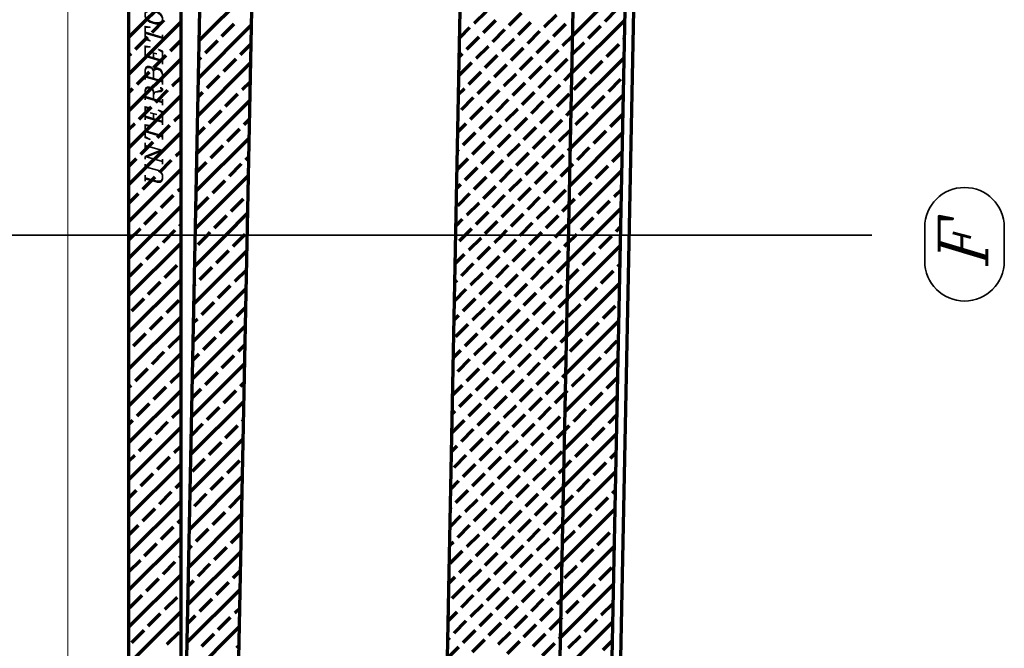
# Model space of a CAD drawing. Header units: millimetres. Extents: x -50 to 85, y 0 to 206.
# Tile 145 of 152: x 65.59 to 71.26, y 139.81 to 143.42. Entities that reach past the tile are written whole.
import ezdxf

# ---------------------------------------------------------------- set-up
doc = ezdxf.new("R2010")
doc.units = ezdxf.units.MM
doc.layers.add('NEUBAU _ LÜFTUNGSKANAL  zu Grundriss und Schnitt 2-2', color=7, linetype='Continuous', lineweight=20)
doc.styles.add('Italic', font='Italic', dxfattribs={"width": 1.15})

msp = doc.modelspace()

# ---------------------------------------------------------------- linework, layer by layer
at = {"color": 1, "linetype": 'Continuous', "lineweight": 70}
for p, q in [((66.2187171, 143.3210486), (66.5187171, 143.6210486)), ((66.6255048, 143.3035722), (66.9316885, 143.6097559)), ((68.7765288, 143.3332759), (69.0827125, 143.6394596)), ((68.962629, 143.4133101), (69.0333397, 143.4840208)), ((68.2095603, 143.4027035), (68.280271, 143.4734142)), ((68.4110857, 143.3920969), (68.4817964, 143.4628075)), ((68.6126112, 143.3814903), (68.6833218, 143.4522009)), ((66.2187171, 143.1089165), (66.5187171, 143.4089165)), ((66.353405, 143.3496705), (66.4241157, 143.4203811)), ((66.6211756, 143.0871109), (66.9273592, 143.3932946)), ((66.7564559, 143.3284573), (66.8271665, 143.3991679)), ((68.1261186, 143.3192617), (68.1848116, 143.3779547)), ((68.2625933, 143.3496705), (68.333304, 143.4203811)), ((68.4641187, 143.3390639), (68.5348294, 143.4097745)), ((68.6656442, 143.3284573), (68.7363548, 143.3991679)), ((68.7721996, 143.1168146), (69.0783833, 143.4229983)), ((68.8671696, 143.3178507), (68.9378803, 143.3885613)), ((66.2579456, 143.254211), (66.3286563, 143.3249217)), ((68.1671339, 143.254211), (68.2378446, 143.3249217)), ((68.3156263, 143.2966375), (68.386337, 143.3673481)), ((68.3686593, 143.2436044), (68.43937, 143.3143151)), ((68.5171517, 143.2860309), (68.5878624, 143.3567415)), ((68.7186772, 143.2754243), (68.7765288, 143.3332759)), ((69.068695, 143.3072441), (69.0762187, 143.3147677)), ((66.459471, 143.2436044), (66.5187171, 143.3028505)), ((66.6609964, 143.2329978), (66.7317071, 143.3037085)), ((66.8625219, 143.2223912), (66.9251946, 143.285064)), ((68.2201669, 143.201178), (68.2908776, 143.2718887)), ((68.4216923, 143.1905714), (68.492403, 143.2612821)), ((68.5701848, 143.2329978), (68.6408954, 143.3037085)), ((68.7743642, 143.2250453), (68.8424209, 143.2931019)), ((68.9732356, 143.2117846), (69.0439463, 143.2824953)), ((66.2187171, 143.2149826), (66.2331968, 143.2294623)), ((66.3640116, 143.148145), (66.4347223, 143.2188557)), ((66.6233402, 143.1953416), (66.6362477, 143.2082491)), ((68.1239539, 143.2110311), (68.1423852, 143.2294623)), ((68.2731999, 143.148145), (68.3439106, 143.2188557)), ((68.4747253, 143.1375384), (68.545436, 143.2082491)), ((68.6232178, 143.1799648), (68.6939284, 143.2506755)), ((68.7678704, 142.9003534), (69.074054, 143.206537)), ((68.7717102, 143.2223912), (68.7743642, 143.2250453)), ((66.2187171, 142.8967845), (66.5187171, 143.1967845)), ((66.6168463, 142.8706497), (66.92303, 143.1768334)), ((66.7670625, 143.1269318), (66.8377731, 143.1976425)), ((68.1247075, 143.1057186), (68.1954182, 143.1764293)), ((68.3262329, 143.095112), (68.3969436, 143.1658227)), ((68.5277583, 143.0845054), (68.598469, 143.1552161)), ((68.6762508, 143.1269318), (68.7469615, 143.1976425)), ((68.8777762, 143.1163252), (68.9484869, 143.1870359)), ((66.2685522, 143.0526856), (66.3392629, 143.1233963)), ((66.4700776, 143.042079), (66.5187171, 143.0907185)), ((66.671603, 143.0314724), (66.7423137, 143.1021831)), ((68.1777405, 143.0526856), (68.2484512, 143.1233963)), ((68.3792659, 143.042079), (68.4499766, 143.1127897)), ((68.5807914, 143.0314724), (68.651502, 143.1021831)), ((68.7292838, 143.0738988), (68.7721996, 143.1168146)), ((68.7823168, 143.0208658), (68.8530275, 143.0915765)), ((66.2187171, 143.0028505), (66.2438034, 143.0279369)), ((66.8731285, 143.0208658), (66.9208654, 143.0686027)), ((68.1196247, 142.9945698), (68.1529918, 143.0279369)), ((68.2307735, 142.9996526), (68.3014842, 143.0703633)), ((68.4322989, 142.989046), (68.5030096, 143.0597567)), ((68.6338244, 142.9784394), (68.704535, 143.0491501)), ((68.9838422, 143.0102592), (69.0545529, 143.0809699)), ((66.2187171, 142.6846525), (66.5187171, 142.9846525)), ((66.3746182, 142.9466196), (66.4453289, 143.0173303)), ((66.619011, 142.9788803), (66.6468543, 143.0067237)), ((66.7776691, 142.9254064), (66.8483797, 142.9961171)), ((68.1353141, 142.9041932), (68.2060248, 142.9749039)), ((68.2838065, 142.9466196), (68.3545172, 143.0173303)), ((68.4853319, 142.936013), (68.5560426, 143.0067237)), ((68.6868574, 142.9254064), (68.7575681, 142.9961171)), ((68.7635411, 142.6838921), (69.0697248, 142.9900758)), ((68.8883828, 142.9147998), (68.9590935, 142.9855105)), ((66.2791588, 142.8511602), (66.3498695, 142.9218709)), ((66.6125171, 142.6541884), (66.9187008, 142.9603721)), ((68.1883471, 142.8511602), (68.2590578, 142.9218709)), ((68.3368395, 142.8935866), (68.4075502, 142.9642973)), ((68.538365, 142.88298), (68.6090756, 142.9536907)), ((66.4806842, 142.8405536), (66.5187171, 142.8785865)), ((66.6822097, 142.829947), (66.7529203, 142.9006577)), ((68.2413801, 142.7981272), (68.3120908, 142.8688379)), ((68.3898725, 142.8405536), (68.4605832, 142.9112643)), ((68.4429055, 142.7875206), (68.5136162, 142.8582313)), ((68.591398, 142.829947), (68.6621086, 142.9006577)), ((68.7398904, 142.8723734), (68.7678704, 142.9003534)), ((68.7929234, 142.8193404), (68.8636341, 142.8900511)), ((68.9944488, 142.8087338), (69.0651595, 142.8794445)), ((66.2187171, 142.7907185), (66.25441, 142.8264114)), ((66.3852248, 142.7450942), (66.4559355, 142.8158048)), ((66.6146817, 142.7624191), (66.6574609, 142.8051982)), ((66.8837351, 142.8193404), (66.9165362, 142.8521415)), ((68.1152955, 142.7781086), (68.1635984, 142.8264114)), ((68.2944131, 142.7450942), (68.3651238, 142.8158048)), ((68.4959385, 142.7344876), (68.5666492, 142.8051982)), ((68.644431, 142.776914), (68.7151416, 142.8476246)), ((66.2187171, 142.4725204), (66.5187171, 142.7725204)), ((66.7882757, 142.723881), (66.8589863, 142.7945916)), ((68.1459207, 142.7026678), (68.2166314, 142.7733784)), ((68.3474461, 142.6920612), (68.4181568, 142.7627718)), ((68.5489716, 142.6814546), (68.6196822, 142.7521652)), ((68.697464, 142.723881), (68.7657058, 142.7921227)), ((68.7592119, 142.4674309), (69.0653956, 142.7736145)), ((68.7657058, 142.7921227), (68.7681747, 142.7945916)), ((68.8989894, 142.7132744), (68.9697001, 142.783985)), ((66.2897654, 142.6496348), (66.3604761, 142.7203454)), ((66.6081879, 142.4377272), (66.9143716, 142.7439108)), ((66.6928163, 142.6284215), (66.7635269, 142.6991322)), ((68.1989537, 142.6496348), (68.2696644, 142.7203454)), ((68.4004791, 142.6390281), (68.4711898, 142.7097388)), ((68.6020046, 142.6284215), (68.6727152, 142.6991322)), ((68.80353, 142.6178149), (68.8742407, 142.6885256)), ((66.4912908, 142.6390281), (66.5187171, 142.6664544)), ((66.8943417, 142.6178149), (66.9122069, 142.6356802)), ((68.1131309, 142.6698779), (68.121172, 142.677919)), ((68.2519867, 142.5966017), (68.3226974, 142.6673124)), ((68.4535121, 142.5859951), (68.5242228, 142.6567058)), ((68.6550376, 142.5753885), (68.7257482, 142.6460992)), ((68.750497, 142.670848), (68.7635411, 142.6838921)), ((69.0050554, 142.6072083), (69.063231, 142.6653839)), ((66.2187171, 142.5785865), (66.2650166, 142.624886)), ((66.3958314, 142.5435687), (66.4665421, 142.6142794)), ((66.6103525, 142.5459578), (66.6680675, 142.6036728)), ((66.7988823, 142.5223555), (66.8695929, 142.5930662)), ((68.1109663, 142.5616473), (68.174205, 142.624886)), ((68.3050197, 142.5435687), (68.3757304, 142.6142794)), ((68.5065451, 142.5329621), (68.5772558, 142.6036728)), ((68.7080706, 142.5223555), (68.7613765, 142.5756615)), ((68.7613765, 142.5756615), (68.7787813, 142.5930662)), ((68.909596, 142.5117489), (68.9803067, 142.5824596)), ((66.2187171, 142.2603884), (66.5187171, 142.5603884)), ((66.300372, 142.4481093), (66.3710827, 142.51882)), ((66.6038587, 142.2212659), (66.9100423, 142.5274496)), ((68.1565273, 142.5011423), (68.227238, 142.571853)), ((68.2095603, 142.4481093), (68.280271, 142.51882)), ((68.3580527, 142.4905357), (68.4287634, 142.5612464)), ((68.5595782, 142.4799291), (68.6302888, 142.5506398)), ((68.7548827, 142.2509696), (69.0610664, 142.5571533)), ((66.7034229, 142.4268961), (66.7741335, 142.4976068)), ((68.1088016, 142.4534167), (68.1317786, 142.4763936)), ((68.2625933, 142.3950763), (68.333304, 142.465787)), ((68.4110857, 142.4375027), (68.4817964, 142.5082134)), ((68.6126112, 142.4268961), (68.6833218, 142.4976068)), ((68.8141366, 142.4162895), (68.8848473, 142.4870002)), ((66.2187171, 142.3664544), (66.2756233, 142.4233606)), ((66.406438, 142.3420433), (66.4771487, 142.412754)), ((66.5018974, 142.4375027), (66.5187171, 142.4543224)), ((66.9049483, 142.4162895), (66.9078777, 142.4192189)), ((68.1141009, 142.3526499), (68.1848116, 142.4233606)), ((68.3156263, 142.3420433), (68.386337, 142.412754)), ((68.4641187, 142.3844697), (68.5348294, 142.4551804)), ((68.6656442, 142.3738631), (68.7363548, 142.4445738)), ((69.015662, 142.4056829), (69.0589017, 142.4489226)), ((66.2187171, 142.0482564), (66.5187171, 142.3482564)), ((66.6079634, 142.3314367), (66.6786741, 142.4021474)), ((66.8094889, 142.3208301), (66.8801995, 142.3915408)), ((68.1671339, 142.2996169), (68.2378446, 142.3703276)), ((68.3686593, 142.2890103), (68.43937, 142.359721)), ((68.5171517, 142.3314367), (68.5878624, 142.4021474)), ((68.5701848, 142.2784037), (68.6408954, 142.3491144)), ((68.7186772, 142.3208301), (68.7570473, 142.3592002)), ((68.7570473, 142.3592002), (68.7893879, 142.3915408)), ((68.9202026, 142.3102235), (68.9909133, 142.3809342)), ((66.3109786, 142.2465839), (66.3816893, 142.3172946)), ((66.7140295, 142.2253707), (66.7847401, 142.2960814)), ((66.7784264, 142.1837016), (66.9057131, 142.3109883)), ((68.2201669, 142.2465839), (68.2908776, 142.3172946)), ((68.4216923, 142.2359773), (68.492403, 142.306688)), ((68.6232178, 142.2253707), (68.6939284, 142.2960814)), ((68.8997468, 142.1837016), (69.0567371, 142.340692)), ((66.512504, 142.2359773), (66.5187171, 142.2421903)), ((68.1044724, 142.2369554), (68.1423852, 142.2748682)), ((68.2731999, 142.1935509), (68.3439106, 142.2642616)), ((68.4754827, 142.1837016), (68.545436, 142.253655)), ((68.6876147, 142.1837016), (68.7469615, 142.2430484)), ((68.8247432, 142.2147641), (68.8954539, 142.2854748)), ((66.2187171, 142.1543224), (66.2862299, 142.2218351)), ((66.4170446, 142.1405179), (66.4877553, 142.2112285)), ((66.5995294, 142.0048046), (66.7784264, 142.1837016)), ((66.61857, 142.1299113), (66.6723604, 142.1837016)), ((66.6723604, 142.1837016), (66.6892807, 142.2006219)), ((66.8200955, 142.1193047), (66.8844925, 142.1837016)), ((66.8844925, 142.1837016), (66.8908062, 142.1900153)), ((68.1247075, 142.1511245), (68.1572847, 142.1837016)), ((68.1572847, 142.1837016), (68.1954182, 142.2218351)), ((68.3262329, 142.1405179), (68.3694167, 142.1837016)), ((68.3694167, 142.1837016), (68.3969436, 142.2112285)), ((68.4747253, 142.1829443), (68.4754827, 142.1837016)), ((68.5277583, 142.1299113), (68.5815487, 142.1837016)), ((68.5815487, 142.1837016), (68.598469, 142.2006219)), ((68.6762508, 142.1723377), (68.6876147, 142.1837016)), ((68.7505535, 142.0345083), (68.8997468, 142.1837016)), ((68.7527181, 142.142739), (68.7936808, 142.1837016)), ((68.7936808, 142.1837016), (68.7999945, 142.1900153)), ((68.9308092, 142.1086981), (69.0015199, 142.1794087)), ((69.0262686, 142.2041575), (69.0545725, 142.2324614)), ((66.2187171, 141.8361243), (66.5187171, 142.1361243)), ((68.1777405, 142.0980915), (68.2484512, 142.1688021)), ((68.3792659, 142.0874849), (68.4499766, 142.1581955)), ((68.5807914, 142.0768783), (68.651502, 142.1475889)), ((68.7292838, 142.1193047), (68.7527181, 142.142739)), ((68.7462242, 141.8180471), (69.0524079, 142.1242307)), ((66.3215852, 142.0450585), (66.3922959, 142.1157691)), ((66.5952002, 141.7883434), (66.9013839, 142.0945271)), ((66.7246361, 142.0238452), (66.7953467, 142.0945559)), ((68.1001432, 142.0204942), (68.1529918, 142.0733427)), ((68.2307735, 142.0450585), (68.3014842, 142.1157691)), ((68.4322989, 142.0344519), (68.5030096, 142.1051625)), ((68.6338244, 142.0238452), (68.704535, 142.0945559)), ((68.8353498, 142.0132386), (68.9060605, 142.0839493)), ((66.2261258, 141.949599), (66.2968365, 142.0203097)), ((66.4276512, 141.9389924), (66.4983619, 142.0097031)), ((68.1353141, 141.949599), (68.2060248, 142.0203097)), ((68.2838065, 141.9920254), (68.3545172, 142.0627361)), ((68.3368395, 141.9389924), (68.4075502, 142.0097031)), ((68.4853319, 141.9814188), (68.5560426, 142.0521295)), ((68.6868574, 141.9708122), (68.7505535, 142.0345083)), ((69.0368752, 142.002632), (69.0502433, 142.0160001)), ((66.6291766, 141.9283858), (66.6998873, 141.9990965)), ((66.8307021, 141.9177792), (66.8992193, 141.9862964)), ((68.1883471, 141.896566), (68.2590578, 141.9672767)), ((68.3898725, 141.8859594), (68.4605832, 141.9566701)), ((68.538365, 141.9283858), (68.6090756, 141.9990965)), ((68.7483889, 141.9262777), (68.8106011, 141.9884899)), ((68.9414158, 141.9071726), (69.0121265, 141.9778833)), ((66.2187171, 141.6239923), (66.5187171, 141.9239923)), ((66.3321918, 141.843533), (66.4029025, 141.9142437)), ((66.5973648, 141.896574), (66.6044279, 141.9036371)), ((68.0979786, 141.9122635), (68.1105653, 141.9248503)), ((68.2413801, 141.843533), (68.3120908, 141.9142437)), ((68.4429055, 141.8329264), (68.5136162, 141.9036371)), ((68.591398, 141.8753528), (68.6621086, 141.9460635)), ((68.7398904, 141.9177792), (68.7483889, 141.9262777)), ((68.741895, 141.6015858), (69.0480787, 141.9077695)), ((66.590871, 141.5718821), (66.8970547, 141.8780658)), ((66.7352427, 141.8223198), (66.8059533, 141.8930305)), ((68.095814, 141.8040329), (68.1635984, 141.8718173)), ((68.2944131, 141.7905), (68.3651238, 141.8612107)), ((68.4959385, 141.7798934), (68.5666492, 141.8506041)), ((68.644431, 141.8223198), (68.7151416, 141.8930305)), ((68.8459564, 141.8117132), (68.9166671, 141.8824239)), ((66.2367324, 141.7480736), (66.3074431, 141.8187843)), ((66.4382578, 141.737467), (66.5089685, 141.8081777)), ((66.6397832, 141.7268604), (66.7104939, 141.7975711)), ((68.1459207, 141.7480736), (68.2166314, 141.8187843)), ((68.3474461, 141.737467), (68.4181568, 141.8081777)), ((68.5489716, 141.7268604), (68.6196822, 141.7975711)), ((68.697464, 141.7692868), (68.7462242, 141.8180471)), ((68.750497, 141.7162538), (68.8212077, 141.7869645)), ((66.8413087, 141.7162538), (66.89489, 141.7698352)), ((68.1989537, 141.6950406), (68.2696644, 141.7657513)), ((68.4004791, 141.684434), (68.4711898, 141.7551447)), ((68.6020046, 141.6738274), (68.6727152, 141.7445381)), ((68.9520224, 141.7056472), (69.0227331, 141.7763579)), ((66.2187171, 141.4118603), (66.5187171, 141.7118603)), ((66.3427984, 141.6420076), (66.4135091, 141.7127183)), ((66.5930356, 141.6801128), (66.6150345, 141.7021117)), ((66.7458493, 141.6207944), (66.8165599, 141.6915051)), ((68.0936494, 141.6958023), (68.121172, 141.7233249)), ((68.1034943, 141.5995812), (68.174205, 141.6702919)), ((68.2519867, 141.6420076), (68.3226974, 141.7127183)), ((68.4535121, 141.631401), (68.5242228, 141.7021117)), ((68.6550376, 141.6207944), (68.7257482, 141.6915051)), ((68.7375658, 141.3851246), (69.0437495, 141.6913082)), ((68.856563, 141.6101878), (68.9272737, 141.6808985)), ((66.247339, 141.5465482), (66.3180497, 141.6172589)), ((66.5865418, 141.3554209), (66.8927254, 141.6616045)), ((68.1565273, 141.5465482), (68.227238, 141.6172589)), ((68.3050197, 141.5889746), (68.3757304, 141.6596853)), ((68.5065451, 141.578368), (68.5772558, 141.6490787)), ((66.4488644, 141.5359416), (66.5187171, 141.6057942)), ((66.6503898, 141.525335), (66.7211005, 141.5960456)), ((68.2095603, 141.4935152), (68.280271, 141.5642258)), ((68.3580527, 141.5359416), (68.4287634, 141.6066522)), ((68.4110857, 141.4829086), (68.4817964, 141.5536192)), ((68.5595782, 141.525335), (68.6302888, 141.5960456)), ((68.7080706, 141.5677614), (68.741895, 141.6015858)), ((68.7611036, 141.5147284), (68.8318143, 141.585439)), ((68.962629, 141.5041218), (69.0333397, 141.5748324)), ((66.2187171, 141.5179263), (66.2225902, 141.5217994)), ((66.2187171, 141.1997282), (66.5187171, 141.4997282)), ((66.353405, 141.4404822), (66.4241157, 141.5111928)), ((66.5887064, 141.4636515), (66.6256411, 141.5005862)), ((66.8519153, 141.5147284), (66.8905608, 141.5533739)), ((68.0893201, 141.479341), (68.1317786, 141.5217994)), ((68.2625933, 141.4404822), (68.333304, 141.5111928)), ((68.4641187, 141.4298756), (68.5348294, 141.5005862)), ((68.6126112, 141.472302), (68.6833218, 141.5430126)), ((66.5822125, 141.1389596), (66.8883962, 141.4451433)), ((66.7564559, 141.419269), (66.8271665, 141.4899796)), ((68.1141009, 141.3980557), (68.1848116, 141.4687664)), ((68.3156263, 141.3874491), (68.386337, 141.4581598)), ((68.5171517, 141.3768425), (68.5878624, 141.4475532)), ((68.6656442, 141.419269), (68.7363548, 141.4899796)), ((68.7332366, 141.1686633), (69.0394202, 141.474847)), ((68.8671696, 141.4086623), (68.9378803, 141.479373)), ((66.2579456, 141.3450227), (66.3286563, 141.4157334)), ((66.459471, 141.3344161), (66.5187171, 141.3936622)), ((66.6609964, 141.3238095), (66.7317071, 141.3945202)), ((68.1671339, 141.3450227), (68.2378446, 141.4157334)), ((68.3686593, 141.3344161), (68.43937, 141.4051268)), ((68.5701848, 141.3238095), (68.6408954, 141.3945202)), ((68.7186772, 141.3662359), (68.7375658, 141.3851246)), ((68.7717102, 141.3132029), (68.8424209, 141.3839136)), ((66.8625219, 141.3132029), (66.8862316, 141.3369126)), ((68.0871555, 141.3711104), (68.0893521, 141.373307)), ((68.2201669, 141.2919897), (68.2908776, 141.3627004)), ((68.4216923, 141.2813831), (68.492403, 141.3520938)), ((68.6232178, 141.2707765), (68.6939284, 141.3414872)), ((68.9732356, 141.3025963), (69.0372556, 141.3666163)), ((66.2187171, 141.3057942), (66.2331968, 141.320274)), ((66.2187171, 140.9875962), (66.5187171, 141.2875962)), ((66.3640116, 141.2389567), (66.4347223, 141.3096674)), ((66.5843772, 141.2471902), (66.6362477, 141.2990608)), ((66.7670625, 141.2177435), (66.8377731, 141.2884542)), ((68.0849909, 141.2628798), (68.1423852, 141.320274)), ((68.2731999, 141.2389567), (68.3439106, 141.3096674)), ((68.4747253, 141.2283501), (68.545436, 141.2990608)), ((68.6762508, 141.2177435), (68.7354012, 141.2768939)), ((68.7354012, 141.2768939), (68.7469615, 141.2884542)), ((68.8777762, 141.2071369), (68.9484869, 141.2778476)), ((66.2685522, 141.1434973), (66.3392629, 141.214208)), ((66.5778833, 140.9224984), (66.884067, 141.228682)), ((68.1247075, 141.1965303), (68.1954182, 141.267241)), ((68.1777405, 141.1434973), (68.2484512, 141.214208)), ((68.3262329, 141.1859237), (68.3969436, 141.2566344)), ((68.5277583, 141.1753171), (68.598469, 141.2460278)), ((68.7289073, 140.952202), (69.035091, 141.2583857)), ((66.4700776, 141.1328907), (66.5187171, 141.1815302)), ((66.671603, 141.1222841), (66.7423137, 141.1929948)), ((68.0828263, 141.1546491), (68.0999587, 141.1717816)), ((68.2307735, 141.0904643), (68.3014842, 141.161175)), ((68.3792659, 141.1328907), (68.4499766, 141.2036014)), ((68.5807914, 141.1222841), (68.651502, 141.1929948)), ((68.7292838, 141.1647105), (68.7332366, 141.1686633)), ((68.7823168, 141.1116775), (68.8530275, 141.1823882)), ((66.2187171, 141.0936622), (66.2438034, 141.1187486)), ((66.3746182, 141.0374313), (66.4453289, 141.108142)), ((66.8731285, 141.1116775), (66.8819024, 141.1204514)), ((68.0822811, 141.0480379), (68.1529918, 141.1187486)), ((68.2838065, 141.0374313), (68.3545172, 141.108142)), ((68.4322989, 141.0798577), (68.5030096, 141.1505684)), ((68.6338244, 141.0692511), (68.704535, 141.1399618)), ((68.9838422, 141.1010709), (69.0329264, 141.1501551)), ((66.2187171, 140.7754642), (66.5187171, 141.0754642)), ((66.5800479, 141.030729), (66.6468543, 141.0975354)), ((66.7776691, 141.0162181), (66.8483797, 141.0869288)), ((68.1353141, 140.9950049), (68.2060248, 141.0657156)), ((68.3368395, 140.9843983), (68.4075502, 141.055109)), ((68.4853319, 141.0268247), (68.5560426, 141.0975354)), ((68.538365, 140.9737917), (68.6090756, 141.0445024)), ((68.6868574, 141.0162181), (68.731072, 141.0604327)), ((68.731072, 141.0604327), (68.7575681, 141.0869288)), ((68.8883828, 141.0056115), (68.9590935, 141.0763222)), ((66.2791588, 140.9419719), (66.3498695, 141.0126826)), ((66.5735541, 140.7060371), (66.8797378, 141.0122208)), ((66.6822097, 140.9207587), (66.7529203, 140.9914693)), ((68.1883471, 140.9419719), (68.2590578, 141.0126826)), ((68.3898725, 140.9313653), (68.4605832, 141.002076)), ((68.591398, 140.9207587), (68.6621086, 140.9914693)), ((68.7245781, 140.7357408), (69.0307618, 141.0419244)), ((66.4806842, 140.9313653), (66.5187171, 140.9693981)), ((68.0784971, 140.9381879), (68.1105653, 140.9702561)), ((68.2413801, 140.8889389), (68.3120908, 140.9596495)), ((68.4429055, 140.8783323), (68.5136162, 140.9490429)), ((68.644431, 140.8677257), (68.7151416, 140.9384363)), ((68.7929234, 140.9101521), (68.8636341, 140.9808627)), ((68.9944488, 140.8995455), (69.0285972, 140.9336938)), ((66.2187171, 140.8815302), (66.25441, 140.9172231)), ((66.3852248, 140.8359059), (66.4559355, 140.9066165)), ((66.5867502, 140.8252993), (66.6574609, 140.8960099)), ((66.7882757, 140.8146927), (66.8589863, 140.8854033)), ((68.0928877, 140.8465125), (68.1635984, 140.9172231)), ((68.2944131, 140.8359059), (68.3651238, 140.9066165)), ((68.4959385, 140.8252993), (68.5666492, 140.8960099)), ((68.7267427, 140.8439714), (68.7681747, 140.8854033)), ((68.8989894, 140.8040861), (68.9697001, 140.8747967)), ((66.2187171, 140.5633321), (66.5187171, 140.8633321)), ((68.1459207, 140.7934795), (68.2166314, 140.8641901)), ((68.3474461, 140.7828728), (68.4181568, 140.8535835)), ((68.5489716, 140.7722662), (68.6196822, 140.8429769)), ((68.697464, 140.8146927), (68.7267427, 140.8439714)), ((68.7202489, 140.5192795), (69.0264326, 140.8254632)), ((66.2897654, 140.7404464), (66.3604761, 140.8111571)), ((66.5692249, 140.4895758), (66.8754085, 140.7957595)), ((66.6928163, 140.7192332), (66.7635269, 140.7899439)), ((68.0741678, 140.7217266), (68.121172, 140.7687307)), ((68.1989537, 140.7404464), (68.2696644, 140.8111571)), ((68.4004791, 140.7298398), (68.4711898, 140.8005505)), ((68.6020046, 140.7192332), (68.6727152, 140.7899439)), ((68.80353, 140.7086266), (68.8742407, 140.7793373)), ((66.2187171, 140.6693981), (66.2650166, 140.7156977)), ((66.3958314, 140.6343804), (66.4665421, 140.7050911)), ((66.4912908, 140.7298398), (66.5187171, 140.7572661)), ((68.1034943, 140.644987), (68.174205, 140.7156977)), ((68.2519867, 140.6874134), (68.3226974, 140.7581241)), ((68.3050197, 140.6343804), (68.3757304, 140.7050911)), ((68.4535121, 140.6768068), (68.5242228, 140.7475175)), ((68.6550376, 140.6662002), (68.7245781, 140.7357408)), ((69.0050554, 140.69802), (69.0242679, 140.7172326)), ((66.2187171, 140.3512001), (66.5187171, 140.6512001)), ((66.5973568, 140.6237738), (66.6680675, 140.6944845)), ((66.7988823, 140.6131672), (66.8695929, 140.6838779)), ((68.1565273, 140.591954), (68.227238, 140.6626647)), ((68.3580527, 140.5813474), (68.4287634, 140.6520581)), ((68.5065451, 140.6237738), (68.5772558, 140.6944845)), ((68.7224135, 140.6275101), (68.7787813, 140.6838779)), ((68.909596, 140.6025606), (68.9803067, 140.6732713)), ((66.300372, 140.538921), (66.3710827, 140.6096317)), ((66.5713895, 140.5978065), (66.5726081, 140.5990251)), ((68.0720032, 140.613496), (68.0787455, 140.6202383)), ((68.2095603, 140.538921), (68.280271, 140.6096317)), ((68.4110857, 140.5283144), (68.4817964, 140.5990251)), ((68.5595782, 140.5707408), (68.6302888, 140.6414515)), ((68.7080706, 140.6131672), (68.7224135, 140.6275101)), ((68.7159197, 140.3028183), (69.0221033, 140.6090019)), ((66.5018974, 140.5283144), (66.5187171, 140.5451341)), ((66.5648956, 140.2731146), (66.8710793, 140.5792982)), ((66.7034229, 140.5177078), (66.7741335, 140.5884185)), ((68.0698386, 140.5052654), (68.1317786, 140.5672053)), ((68.2625933, 140.485888), (68.333304, 140.5565987)), ((68.4641187, 140.4752814), (68.5348294, 140.5459921)), ((68.6126112, 140.5177078), (68.6833218, 140.5884185)), ((68.8141366, 140.5071012), (68.8848473, 140.5778119)), ((66.2187171, 140.4572661), (66.2756233, 140.5141723)), ((66.406438, 140.432855), (66.4771487, 140.5035657)), ((66.6079634, 140.4222484), (66.6786741, 140.4929591)), ((68.1141009, 140.4434616), (68.1848116, 140.5141723)), ((68.3156263, 140.432855), (68.386337, 140.5035657)), ((68.5171517, 140.4222484), (68.5878624, 140.4929591)), ((68.6656442, 140.4646748), (68.7202489, 140.5192795)), ((68.7186772, 140.4116418), (68.7893879, 140.4823525)), ((69.015662, 140.4964946), (69.0199387, 140.5007713)), ((66.2187171, 140.1390681), (66.5187171, 140.4390681)), ((66.8094889, 140.4116418), (66.8689147, 140.4710676)), ((68.1671339, 140.3904286), (68.2378446, 140.4611393)), ((68.3686593, 140.379822), (68.43937, 140.4505327)), ((68.5701848, 140.3692154), (68.6408954, 140.4399261)), ((68.9202026, 140.4010352), (68.9909133, 140.4717459)), ((66.3109786, 140.3373956), (66.3816893, 140.4081063)), ((66.5605664, 140.0566533), (66.8667501, 140.362837)), ((66.5670603, 140.3813452), (66.5832147, 140.3974997)), ((66.7140295, 140.3161824), (66.7847401, 140.3868931)), ((68.067674, 140.3970347), (68.0893521, 140.4187129)), ((68.0716745, 140.2949692), (68.1423852, 140.3656798)), ((68.2201669, 140.3373956), (68.2908776, 140.4081063)), ((68.4216923, 140.326789), (68.492403, 140.3974997)), ((68.6232178, 140.3161824), (68.6939284, 140.3868931)), ((68.7115904, 140.086357), (69.0177741, 140.3925407)), ((68.8247432, 140.3055758), (68.8954539, 140.3762864)), ((66.2187171, 140.2451341), (66.2862299, 140.3126468)), ((66.512504, 140.326789), (66.5187171, 140.333002)), ((68.1247075, 140.2419362), (68.1954182, 140.3126468)), ((68.2731999, 140.2843626), (68.3439106, 140.3550732)), ((68.4747253, 140.273756), (68.545436, 140.3444666)), ((66.4170446, 140.2313296), (66.4877553, 140.3020402)), ((66.61857, 140.220723), (66.6892807, 140.2914336)), ((66.8200955, 140.2101164), (66.8645855, 140.2546064)), ((68.1777405, 140.1889032), (68.2484512, 140.2596138)), ((68.3262329, 140.2313296), (68.3969436, 140.3020402)), ((68.5277583, 140.220723), (68.598469, 140.2914336)), ((68.6762508, 140.2631494), (68.7159197, 140.3028183)), ((68.7292838, 140.2101164), (68.7999945, 140.280827)), ((68.9308092, 140.1995098), (69.0015199, 140.2702204)), ((66.2187171, 139.926936), (66.5187171, 140.226936)), ((66.3215852, 140.1358701), (66.3922959, 140.2065808)), ((66.562731, 140.1648839), (66.5938213, 140.1959742)), ((68.0633448, 140.1805735), (68.0999587, 140.2171874)), ((68.2307735, 140.1358701), (68.3014842, 140.2065808)), ((68.3792659, 140.1782966), (68.4499766, 140.2490072)), ((68.4322989, 140.1252635), (68.5030096, 140.1959742)), ((68.5807914, 140.1676899), (68.651502, 140.2384006)), ((66.5562372, 139.8401921), (66.8624209, 140.1463757)), ((66.7246361, 140.1146569), (66.7953467, 140.1853676)), ((68.0822811, 140.0934437), (68.1529918, 140.1641544)), ((68.2838065, 140.0828371), (68.3545172, 140.1535478)), ((68.4853319, 140.0722305), (68.5560426, 140.1429412)), ((68.6338244, 140.1146569), (68.704535, 140.1853676)), ((68.7072612, 139.8698957), (69.0134449, 140.1760794)), ((68.8353498, 140.1040503), (68.9060605, 140.174761)), ((66.2261258, 140.0404107), (66.2968365, 140.1111214)), ((66.4276512, 140.0298041), (66.4983619, 140.1005148)), ((66.6291766, 140.0191975), (66.6998873, 140.0899082)), ((68.1353141, 140.0404107), (68.2060248, 140.1111214)), ((68.3368395, 140.0298041), (68.4075502, 140.1005148)), ((68.538365, 140.0191975), (68.6090756, 140.0899082)), ((68.6868574, 140.0616239), (68.7115904, 140.086357)), ((68.7398904, 140.0085909), (68.8106011, 140.0793016)), ((66.8307021, 140.0085909), (66.8602562, 140.0381451)), ((68.1883471, 139.9873777), (68.2590578, 140.0580884)), ((68.3898725, 139.9767711), (68.4605832, 140.0474818)), ((68.591398, 139.9661645), (68.6621086, 140.0368752)), ((68.9414158, 139.9979843), (69.0112803, 140.0678488)), ((66.2187171, 139.714804), (66.5187171, 140.014804)), ((66.3321918, 139.9343447), (66.4029025, 140.0050554)), ((66.5584018, 139.9484227), (66.6044279, 139.9944488)), ((66.7352427, 139.9131315), (66.8059533, 139.9838422)), ((68.0590156, 139.9641122), (68.1105653, 140.015662)), ((68.2413801, 139.9343447), (68.3120908, 140.0050554)), ((68.4429055, 139.9237381), (68.5136162, 139.9944488)), ((68.644431, 139.9131315), (68.7094258, 139.9781264)), ((68.7094258, 139.9781264), (68.7151416, 139.9838422)), ((68.8459564, 139.9025249), (68.9166671, 139.9732356)), ((66.2367324, 139.8388853), (66.3074431, 139.909596)), ((66.551908, 139.6237308), (66.8580916, 139.9299145)), ((68.0928877, 139.8919183), (68.1635984, 139.962629)), ((68.1459207, 139.8388853), (68.2166314, 139.909596)), ((68.2944131, 139.8813117), (68.3651238, 139.9520224)), ((68.4959385, 139.8707051), (68.5666492, 139.9414158)), ((68.702932, 139.6534345), (69.0091157, 139.9596181)), ((66.4382578, 139.8282787), (66.5089685, 139.8989894)), ((66.6397832, 139.8176721), (66.7104939, 139.8883828)), ((68.0568509, 139.8558816), (68.0681389, 139.8671696)), ((68.1989537, 139.7858523), (68.2696644, 139.856563)), ((68.3474461, 139.8282787), (68.4181568, 139.8989894)), ((68.5489716, 139.8176721), (68.6196822, 139.8883828)), ((68.697464, 139.8600985), (68.7072612, 139.8698957)), ((68.750497, 139.8070655), (68.8212077, 139.8777762)), ((66.8413087, 139.8070655), (66.855927, 139.8216838)), ((68.0546863, 139.7476509), (68.121172, 139.8141366)), ((68.4004791, 139.7752457), (68.4711898, 139.8459564)), ((68.6020046, 139.7646391), (68.6727152, 139.8353498)), ((68.9520224, 139.7964589), (69.006951, 139.8513875))]:
    msp.add_line(p, q, dxfattribs=at)
at = {"layer": 'NEUBAU _ LÜFTUNGSKANAL  zu Grundriss und Schnitt 2-2', "color": 5, "linetype": 'Continuous', "lineweight": 18}
msp.add_line((65.8687171, 135.3569918), (65.8687171, 174.539327), dxfattribs=at)
at = {"layer": 'NEUBAU _ LÜFTUNGSKANAL  zu Grundriss und Schnitt 2-2', "color": 1, "linetype": 'Continuous', "lineweight": 70}
for p, q in [((66.2187171, 161.0498721), (66.218717, 138.2141871)), ((66.5187171, 161.0458119), (66.5187171, 138.2141871)), ((66.5237171, 138.2141871), (66.7799143, 151.1240468)), ((66.8237771, 138.2141871), (67.0799743, 151.1240468)), ((68.0190171, 137.9641871), (68.2802143, 151.1240468)), ((68.669147, 137.9641871), (68.9303442, 151.1240468)), ((68.9687171, 137.9396895), (69.2304042, 151.1240468)), ((69.0187171, 137.9391896), (69.2803942, 151.123047))]:
    msp.add_line(p, q, dxfattribs=at)
at = {"layer": 'NEUBAU _ LÜFTUNGSKANAL  zu Grundriss und Schnitt 2-2', "color": 2, "linetype": 'Continuous', "lineweight": 35}
for p, q in [((61.5202, 142.1837016), (70.5002, 142.1837016)), ((70.8041701, 142.2285613), (70.8041644, 142.0330037)), ((70.8041701, 142.2285613), (70.8041644, 142.0330037)), ((70.8041701, 142.2285613), (70.8041644, 142.0330037)), ((71.2625035, 142.2285481), (71.2624978, 142.0329905)), ((71.2625035, 142.2285481), (71.2624978, 142.0329905)), ((71.2625035, 142.2285481), (71.2624978, 142.0329905))]:
    msp.add_line(p, q, dxfattribs=at)
for centre, start, end in [((71.0333368, 142.2285547), 359.9983444, 179.9983444), ((71.0333368, 142.2285547), 359.9983444, 179.9983444), ((71.0333368, 142.2285547), 359.9983444, 179.9983444), ((71.0333311, 142.0329971), 179.9983444, 359.9983444), ((71.0333311, 142.0329971), 179.9983444, 359.9983444), ((71.0333311, 142.0329971), 179.9983444, 359.9983444)]:
    msp.add_arc(centre, 0.2291667, start, end, dxfattribs=at)

# ---------------------------------------------------------------- texts
at = {"layer": 'NEUBAU _ LÜFTUNGSKANAL  zu Grundriss und Schnitt 2-2', "color": 2, "lineweight": 35, "style": 'Italic', "width": 1.15}
for s, height, rotation, p in [('UNTERBETON', 0.1, 90, (66.4137834, 142.4685628)), ('F', 0.275, 89.9983428, (71.1616637, 142.0070609)), ('F', 0.275, 89.9983428, (71.1616637, 142.0070609)), ('F', 0.275, 89.9983428, (71.1616637, 142.0070609))]:
    msp.add_text(s, height=height, rotation=rotation, dxfattribs=at).set_placement(p)

doc.saveas('drawing.dxf')
